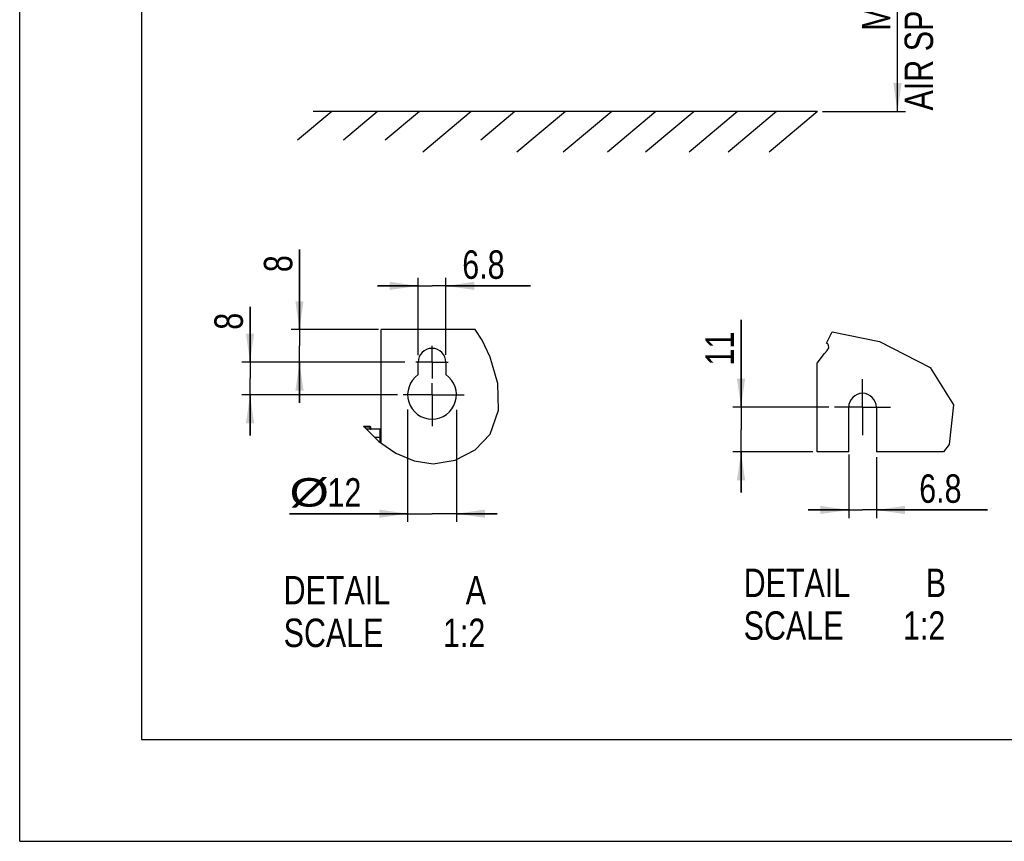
# Model space of a CAD drawing. Extents: x 0 to 420, y 0 to 297.
# Tile 1 of 41: x 0 to 121, y 0 to 101. Entities that reach past the tile are written whole.
import ezdxf

# ---------------------------------------------------------------- set-up
doc = ezdxf.new("R2010")
doc.units = 0
doc.header["$LTSCALE"] = 23.1
doc.linetypes.add('CENTER', pattern=[0.6, 0.375, -0.075, 0.075, -0.075])
doc.layers.get('0').update_dxf_attribs({"linetype": 'CONTINUOUS'})
doc.layers.add('DEFAULT_1', color=7, linetype='CENTER')
doc.styles.get("Standard").update_dxf_attribs({"font": 'txt', "width": 0.8})
doc.dimstyles.get("Standard").update_dxf_attribs({"dimtxt": 2.5, "dimasz": 2.5, "dimexe": 1.25, "dimexo": 0.625, "dimtad": 1, "dimcen": 2.5, "dimazin": 3, "dimtfac": 1, "dimtmove": 0, "dimatfit": 3})

# ---------------------------------------------------------------- blocks, each defined once
blk = doc.blocks.new('_FILLED')
at = {"color": 0, "linetype": 'BYBLOCK'}
blk.add_solid([(0, 0), (-1, 0.143), (-1, -0.143)], dxfattribs=at)
blk = doc.blocks.new('*D0')
at = {"color": 2, "linetype": 'CONTINUOUS'}
for p, q in [((81.7, 129.7), (108.99, 129.7)), ((107.99, 129.7), (107.99, 109.71)), ((107.99, 89.72), (107.99, 109.71)), ((98.76, 89.72), (108.99, 89.72))]:
    blk.add_line(p, q, dxfattribs=at)
at = {"color": 2, "linetype": 'CONTINUOUS', "xscale": 3.5, "yscale": 3.5, "zscale": 3.5}
for p, rotation in [((107.99, 129.7), 90), ((107.99, 89.72), 270)]:
    blk.add_blockref('_FILLED', p, dxfattribs=dict(at, rotation=rotation))
at = {"color": 5, "linetype": 'CONTINUOUS', "width": 0.8}
for s, p in [('AIR SPACE INLET', (112.37, 89.86)), ('200', (107.12, 110.86)), ('MIN ', (107.12, 99.66))]:
    blk.add_text(s, height=3.5, rotation=90, dxfattribs=at).set_placement(p)
blk = doc.blocks.new('*D4')
at = {"color": 2, "linetype": 'CONTINUOUS'}
for p, q in [((28.34, 58.91), (28.34, 65.7)), ((28.34, 65.7), (28.34, 56.91)), ((47.39, 58.91), (27.34, 58.91)), ((28.34, 49.91), (28.34, 56.91)), ((46.47, 54.91), (27.34, 54.91)), ((28.34, 54.91), (28.34, 49.91))]:
    blk.add_line(p, q, dxfattribs=at)
at = {"color": 2, "linetype": 'CONTINUOUS', "xscale": 3.5, "yscale": 3.5, "zscale": 3.5}
for p, rotation in [((28.34, 58.91), 270), ((28.34, 54.91), 90)]:
    blk.add_blockref('_FILLED', p, dxfattribs=dict(at, rotation=rotation))
at = {"color": 5, "linetype": 'CONTINUOUS', "width": 0.8}
blk.add_text('8', height=3.5, rotation=90, dxfattribs=at).set_placement((27.46, 62.9))
blk = doc.blocks.new('*D5')
at = {"color": 2, "linetype": 'CONTINUOUS'}
for p, q in [((47.73, 53.1), (47.73, 39.28)), ((53.73, 53.04), (53.73, 39.28)), ((47.73, 40.28), (33.2, 40.28)), ((33.2, 40.28), (50.73, 40.28)), ((58.73, 40.28), (50.73, 40.28)), ((53.73, 40.28), (58.73, 40.28))]:
    blk.add_line(p, q, dxfattribs=at)
at = {"color": 2, "linetype": 'CONTINUOUS', "xscale": 3.5, "yscale": 3.5, "zscale": 3.5}
blk.add_blockref('_FILLED', (47.73, 40.28), dxfattribs=at)
at = {"color": 2, "linetype": 'CONTINUOUS', "xscale": 3.5, "yscale": 3.5, "zscale": 3.5, "rotation": 180}
blk.add_blockref('_FILLED', (53.73, 40.28), dxfattribs=at)
at = {"color": 5, "linetype": 'CONTINUOUS'}
for s, width, p in [('%%c', 1.333333, (33.2, 41.15)), ('12', 0.8, (37.87, 41.15))]:
    blk.add_text(s, height=3.5, dxfattribs=dict(at, width=width)).set_placement(p)
blk = doc.blocks.new('*D6')
at = {"color": 2, "linetype": 'CONTINUOUS'}
for p, q in [((88.75, 53.38), (88.75, 64.1)), ((88.75, 64.1), (88.75, 50.63)), ((99.54, 53.38), (87.75, 53.38)), ((88.75, 42.88), (88.75, 50.63)), ((97.6, 47.88), (87.75, 47.88)), ((88.75, 47.88), (88.75, 42.88))]:
    blk.add_line(p, q, dxfattribs=at)
at = {"color": 2, "linetype": 'CONTINUOUS', "xscale": 3.5, "yscale": 3.5, "zscale": 3.5}
for p, rotation in [((88.75, 53.38), 270), ((88.75, 47.88), 90)]:
    blk.add_blockref('_FILLED', p, dxfattribs=dict(at, rotation=rotation))
at = {"color": 5, "linetype": 'CONTINUOUS', "width": 0.8}
blk.add_text('11', height=3.5, rotation=90, dxfattribs=at).set_placement((87.87, 58.5))
blk = doc.blocks.new('*D10')
at = {"color": 2, "linetype": 'CONTINUOUS'}
for p, q in [((49.03, 59.77), (49.03, 69.29)), ((52.43, 59.83), (52.43, 69.29)), ((49.03, 68.29), (44.03, 68.29)), ((44.03, 68.29), (50.73, 68.29)), ((62.85, 68.29), (50.73, 68.29)), ((52.43, 68.29), (62.85, 68.29))]:
    blk.add_line(p, q, dxfattribs=at)
at = {"color": 2, "linetype": 'CONTINUOUS', "xscale": 3.5, "yscale": 3.5, "zscale": 3.5}
blk.add_blockref('_FILLED', (49.03, 68.29), dxfattribs=at)
at = {"color": 2, "linetype": 'CONTINUOUS', "xscale": 3.5, "yscale": 3.5, "zscale": 3.5, "rotation": 180}
blk.add_blockref('_FILLED', (52.43, 68.29), dxfattribs=at)
at = {"color": 5, "linetype": 'CONTINUOUS', "width": 0.8}
blk.add_text('6.8', height=3.5, dxfattribs=at).set_placement((54.45, 69.16))
blk = doc.blocks.new('*D11')
at = {"color": 2, "linetype": 'CONTINUOUS'}
for p, q in [((34.42, 62.91), (34.42, 72.78)), ((34.42, 72.78), (34.42, 60.91)), ((44.14, 62.91), (33.42, 62.91)), ((34.42, 53.91), (34.42, 60.91)), ((47.21, 58.91), (33.42, 58.91)), ((34.42, 58.91), (34.42, 53.91))]:
    blk.add_line(p, q, dxfattribs=at)
at = {"color": 2, "linetype": 'CONTINUOUS', "xscale": 3.5, "yscale": 3.5, "zscale": 3.5}
for p, rotation in [((34.42, 62.91), 270), ((34.42, 58.91), 90)]:
    blk.add_blockref('_FILLED', p, dxfattribs=dict(at, rotation=rotation))
at = {"color": 5, "linetype": 'CONTINUOUS', "width": 0.8}
blk.add_text('8', height=3.5, rotation=90, dxfattribs=at).set_placement((33.54, 69.98))
blk = doc.blocks.new('*D12')
at = {"color": 2, "linetype": 'CONTINUOUS'}
for p, q in [((102, 47.54), (102, 39.74)), ((105.4, 47.23), (105.4, 39.74)), ((102, 40.74), (97, 40.74)), ((97, 40.74), (103.7, 40.74)), ((119.07, 40.74), (103.7, 40.74)), ((105.4, 40.74), (119.07, 40.74))]:
    blk.add_line(p, q, dxfattribs=at)
at = {"color": 2, "linetype": 'CONTINUOUS', "xscale": 3.5, "yscale": 3.5, "zscale": 3.5}
blk.add_blockref('_FILLED', (102, 40.74), dxfattribs=at)
at = {"color": 2, "linetype": 'CONTINUOUS', "xscale": 3.5, "yscale": 3.5, "zscale": 3.5, "rotation": 180}
blk.add_blockref('_FILLED', (105.4, 40.74), dxfattribs=at)
at = {"color": 5, "linetype": 'CONTINUOUS', "width": 0.8}
blk.add_text('6.8', height=3.5, dxfattribs=at).set_placement((110.67, 41.62))

msp = doc.modelspace()

# ---------------------------------------------------------------- linework, layer by layer
at = {"color": 7, "linetype": 'CONTINUOUS'}
for p, q in [((0, 0), (0, 297)), ((15, 284.5), (15, 12.5)), ((38.383, 89.716), (34.189, 86.197)), ((98.166, 89.716), (36.119, 89.716)), ((44.015, 89.716), (39.821, 86.197)), ((49.178, 89.716), (44.984, 86.197)), ((55.561, 89.716), (49.602, 84.716)), ((60.912, 89.716), (56.717, 86.197)), ((67.143, 89.716), (61.184, 84.716)), ((72.833, 89.716), (66.874, 84.716)), ((78.278, 89.716), (72.319, 84.716)), ((82.971, 89.716), (77.012, 84.716)), ((88.322, 89.716), (82.363, 84.716)), ((93.109, 89.716), (87.15, 84.716)), ((98.166, 89.716), (92.208, 84.716)), ((44.482, 48.953), (44.482, 62.91)), ((56.05, 62.91), (44.482, 62.91)), ((49.032, 57.382), (49.032, 58.91)), ((52.432, 58.91), (52.432, 57.382)), ((98.131, 47.882), (98.131, 58.793)), ((101.995, 47.882), (101.995, 53.382)), ((105.395, 53.382), (105.395, 47.882)), ((42.281, 51.035), (43.079, 51.035)), ((42.357, 50.96), (42.357, 50.973)), ((43.142, 50.973), (43.142, 50.72)), ((44.357, 50.66), (42.66, 50.66)), ((44.357, 49.036), (44.357, 50.66)), ((44.436, 48.983), (44.436, 50.56)), ((44.436, 50.56), (44.482, 50.56)), ((44.357, 49.66), (43.669, 49.66)), ((101.995, 47.882), (98.131, 47.882)), ((113.642, 47.882), (105.395, 47.882)), ((15, 12.5), (405, 12.5)), ((0, 0), (420, 0))]:
    msp.add_line(p, q, dxfattribs=at)
at = {"color": 2, "linetype": 'CONTINUOUS'}
for p, q in [((56.879, 61.624), (56.05, 62.91)), ((99.271, 61.24), (99.959, 62.637)), ((99.959, 62.637), (105.776, 61.434)), ((57.893, 59.519), (56.879, 61.624)), ((99.365, 61.16), (99.271, 61.24)), ((99.33, 60.346), (99.536, 60.684)), ((99.453, 61.077), (99.365, 61.16)), ((99.52, 60.99), (99.453, 61.077)), ((99.536, 60.684), (99.52, 60.99)), ((105.776, 61.434), (112.004, 58.243)), ((58.815, 56.297), (57.893, 59.519)), ((98.131, 58.793), (99.021, 59.991)), ((99.021, 59.991), (99.33, 60.346)), ((112.004, 58.243), (114.899, 53.654)), ((58.919, 53.014), (58.815, 56.297)), ((114.899, 53.654), (114.342, 48.809)), ((57.893, 50.07), (58.919, 53.014)), ((42.281, 51.035), (44.178, 49.156)), ((56.037, 48.143), (57.893, 50.07)), ((44.178, 49.156), (44.357, 49.036)), ((44.436, 48.983), (46.291, 47.742)), ((114.342, 48.809), (113.642, 47.882)), ((46.291, 47.742), (48.52, 46.769)), ((53.567, 46.876), (56.037, 48.143)), ((48.52, 46.769), (50.883, 46.413)), ((50.883, 46.413), (53.567, 46.876))]:
    msp.add_line(p, q, dxfattribs=at)
at = {"color": 9, "linetype": 'CONTINUOUS'}
for p, q in [((42.357, 50.975), (43.079, 50.975)), ((43.079, 51.035), (43.079, 50.975)), ((43.082, 50.973), (43.082, 50.72)), ((43.142, 50.973), (43.082, 50.973)), ((43.142, 50.72), (43.082, 50.72))]:
    msp.add_line(p, q, dxfattribs=at)
msp.add_lwpolyline([(43.079, 50.975), (43.08, 50.975), (43.08, 50.975), (43.081, 50.975), (43.081, 50.975), (43.081, 50.974), (43.082, 50.974), (43.082, 50.973)], dxfattribs=at)
at = {"color": 7, "linetype": 'CONTINUOUS'}
for centre, radius, start, end in [((50.732, 58.91), 1.7, 0, 180), ((50.732, 54.91), 3, 124.51811, 55.48189), ((103.695, 53.382), 1.7, 0, 180), ((42.294, 50.973), 0.0625, 0, 90), ((43.079, 50.973), 0.0625, 0, 90), ((43.202, 50.72), 0.06, 180, 254.76897)]:
    msp.add_arc(centre, radius, start, end, dxfattribs=at)
at = {"color": 9, "linetype": 'CONTINUOUS'}
msp.add_arc((43.202, 50.72), 0.12, 180, 210, dxfattribs=at)
at = {"layer": 'DEFAULT_1', "color": 7, "linetype": 'CENTER'}
for p, q in [((50.732, 58.91), (50.732, 60.91)), ((50.732, 58.91), (48.732, 58.91)), ((50.732, 58.91), (50.732, 56.92)), ((50.732, 58.91), (52.732, 58.91)), ((50.732, 54.91), (50.732, 56.321)), ((103.695, 53.382), (103.695, 56.819)), ((50.732, 54.91), (47.159, 54.91)), ((50.732, 54.91), (54.699, 54.91)), ((50.732, 54.91), (50.732, 51.028)), ((103.695, 53.382), (100.259, 53.382)), ((103.695, 53.382), (103.695, 49.946)), ((103.695, 53.382), (107.132, 53.382))]:
    msp.add_line(p, q, dxfattribs=at)

# ---------------------------------------------------------------- texts
at = {"color": 5, "linetype": 'CONTINUOUS', "width": 0.8}
for s, p in [('DETAIL  ', (89.072, 30.03)), ('B', (111.472, 30.03)), ('DETAIL  ', (32.475, 29.134)), ('A', (54.875, 29.134)), ('SCALE  ', (89.072, 24.78)), ('1:2', (108.672, 24.78)), ('SCALE  ', (32.475, 23.884)), ('1:2', (52.075, 23.884))]:
    msp.add_text(s, height=3.5, dxfattribs=at).set_placement(p)

# ---------------------------------------------------------------- dimensions: what is measured, and where the dimension line sits
at = {"color": 2, "linetype": 'CONTINUOUS'}
for base, p1, p2, angle, picture, middle in [((107.991, 129.7), (98.76, 89.716), (81.702, 129.7), 90, '*D0', (107.991, 110.863)), ((34.416, 58.91), (44.139, 62.91), (47.208, 58.91), 270, '*D11', (31.791, 71.377)), ((49.032, 68.289), (52.432, 59.834), (49.032, 59.771), 180, '*D10', (58.65, 70.914)), ((28.339, 58.91), (46.467, 54.91), (47.392, 58.91), 90, '*D4', (25.714, 64.299)), ((88.749, 53.382), (97.597, 47.882), (99.537, 53.382), 90, '*D6', (86.124, 61.303)), ((47.732, 40.279), (53.732, 53.037), (47.732, 53.1), 180, '*D5', (38.332, 42.904))]:
    dim = msp.add_linear_dim(base=base, p1=p1, p2=p2, angle=angle, dimstyle='Standard', dxfattribs=at)
    dim.commit()
    dim.dimension.update_dxf_attribs({"geometry": picture, "text_midpoint": middle, "dimtype": 128})
dim = msp.add_linear_dim(base=(105.395, 40.742), p1=(101.995, 47.542), p2=(105.395, 47.23), dimstyle='Standard', dxfattribs=at)
dim.commit()
dim.dimension.update_dxf_attribs({"geometry": '*D12', "text_midpoint": (114.868, 43.367), "dimtype": 128})

doc.saveas('drawing.dxf')
